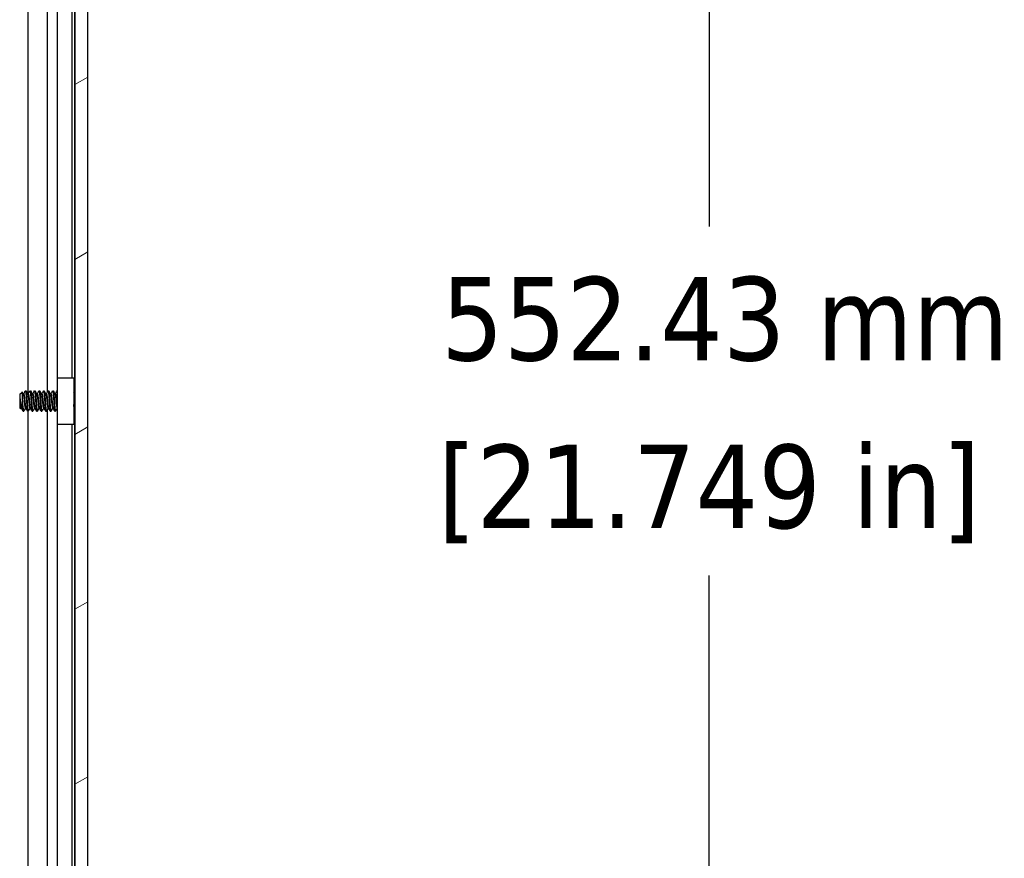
# Model space of a CAD drawing. Header units: millimetres. Extents: x 56 to 1798, y 64 to 1375.
# Tile 47 of 71: x 999 to 1136, y 669 to 786. Entities that reach past the tile are written whole.
import ezdxf

# ---------------------------------------------------------------- set-up
doc = ezdxf.new("R2010")
doc.units = ezdxf.units.MM
doc.header["$LTSCALE"] = 6.666667
for name, color, linetype, lineweight in [('Dimension (ANSI)', 7, 'Continuous', 25), ('Hatch (ANSI)', 7, 'Continuous', 18), ('Visible (ANSI)', 7, 'Continuous', 25)]:
    doc.layers.add(name, color=color, linetype=linetype, lineweight=lineweight)
doc.styles.add('Note Text (ANSI)', font='tahoma.ttf')
doc.dimstyles.new('Default - mm (ANSI)', dxfattribs={"dimscale": 6.666667, "dimtxt": 1.75, "dimasz": 1.5, "dimexe": 2, "dimexo": 1, "dimgap": 0.8, "dimtad": 0, "dimtih": 1, "dimtoh": 1, "dimrnd": 1e-08, "dimzin": 0, "dimdsep": 46, "dimtxsty": 'Note Text (ANSI)', "dimblk": 'Filled-2', "dimcen": 0.09, "dimdle": 10, "dimclrd": 256, "dimclre": 256, "dimclrt": 256, "dimadec": 1, "dimazin": 0, "dimtfac": 1.741714, "dimtofl": 0, "dimtmove": 0, "dimatfit": 3, "dimldrblk": 'Filled-1', "dimfxl": 1, "dimtolj": 1, "dimtzin": 0, "dimlwd": -1, "dimlwe": -1, "dimarcsym": 0})

# ---------------------------------------------------------------- blocks, each defined once
blk = doc.blocks.new('Filled-2')
at = {"color": 0}
for p, q in [((0, 0), (-1, 0.167)), ((-1, 0.167), (-1, -0.167)), ((-1, 0), (0, 0)), ((-1, -0.167), (0, 0))]:
    blk.add_line(p, q, dxfattribs=at)
at = {"color": 0, "flags": 128}
blk.add_lwpolyline([(-1, -0.167), (0, 0), (-1, 0.167), (-1, -0.167)], dxfattribs=at)
at = {"color": 0}
blk.add_solid([(-1, -0.167), (0, 0), (-1, 0.167), (-1, -0.167)], dxfattribs=at)
blk = doc.blocks.new('*D11')
at = {"layer": 'Defpoints', "color": 0, "transparency": 16777216}
for p in [(1000.07, 1008.66), (1095.22, 1008.66), (1000.07, 456.23)]:
    blk.add_point(p, dxfattribs=at)
at = {"layer": 'Dimension (ANSI)', "transparency": 16777216}
for p, q in [((1006.74, 1008.66), (1108.55, 1008.66)), ((1095.22, 998.66), (1095.22, 756.82)), ((1095.22, 466.23), (1095.22, 708.07)), ((1006.74, 456.23), (1108.55, 456.23))]:
    blk.add_line(p, q, dxfattribs=at)
at = {"layer": 'Dimension (ANSI)', "transparency": 16777216, "xscale": 10, "yscale": 10, "zscale": 10}
for p, rotation in [((1095.22, 1008.66), 90), ((1095.22, 456.23), 270)]:
    blk.add_blockref('Filled-2', p, dxfattribs=dict(at, rotation=rotation))
at = {"layer": 'Dimension (ANSI)', "transparency": 16777216, "char_height": 11.6667, "attachment_point": 5, "style": 'Note Text (ANSI)'}
for s, insert in [('\\A1; 552.43 mm', (1095.22, 743.86)), ('\\A1;[21.749 in]', (1095.22, 719.48))]:
    blk.add_mtext(s, dxfattribs=dict(at, insert=insert))
blk = doc.blocks.new('Filled-1')
at = {"color": 0}
for p, q in [((0, 0), (-1, 0.333)), ((-1, 0.333), (-1, -0.333)), ((-1, 0), (0, 0)), ((-1, -0.333), (0, 0))]:
    blk.add_line(p, q, dxfattribs=at)
at = {"color": 0, "flags": 128}
blk.add_lwpolyline([(-1, -0.333), (0, 0), (-1, 0.333), (-1, -0.333)], dxfattribs=at)
at = {"color": 0}
blk.add_solid([(-1, -0.333), (0, 0), (-1, 0.333), (-1, -0.333)], dxfattribs=at)

msp = doc.modelspace()

# ---------------------------------------------------------------- hatches: boundary and pattern name
at = {"layer": 'Hatch (ANSI)'}
h = msp.add_hatch(dxfattribs=at)
h.set_pattern_fill('ANSI31', color=256, scale=169.333333, angle=-15, style=0)
h.set_pattern_definition([(30, (0, 0), (-10.58333, 18.33087), [])])
h.paths.add_polyline_path([(1008.3789, 1004.7483), (1006.5755, 1004.7483), (1006.5755, 460.1469), (1008.3789, 460.1469)])

# ---------------------------------------------------------------- linework, layer by layer
at = {"layer": 'Visible (ANSI)'}
for p, q in [((1006.5755, 1004.7483), (1006.5755, 460.1469)), ((1008.3789, 460.1469), (1008.3789, 1004.7483)), ((1000.0264, 733.4404), (1000.0264, 908.8252)), ((1002.733, 733.7223), (1002.733, 909.0778)), ((1006.5499, 733.7428), (1006.5499, 908.9524)), ((1004.1369, 735.6976), (1004.1369, 906.9976)), ((1006.1689, 735.6976), (1006.1689, 906.9976)), ((1004.1189, 735.6976), (1006.4189, 735.6976)), ((1004.1189, 729.1976), (1004.1189, 735.6976)), ((1006.4189, 735.6976), (1006.4189, 729.1976)), ((998.8539, 733.3938), (999.177, 733.7168)), ((999.6477, 733.87), (999.7271, 733.87)), ((1000.2827, 733.87), (1000.3621, 733.87)), ((1000.9177, 733.87), (1000.9971, 733.87)), ((1001.5527, 733.87), (1001.6321, 733.87)), ((1002.1877, 733.87), (1002.2671, 733.87)), ((1002.8227, 733.87), (1002.9021, 733.87)), ((1003.4577, 733.87), (1003.5371, 733.87)), ((1004.0927, 733.87), (1004.1189, 733.87)), ((1006.4189, 733.6118), (1006.5755, 733.7684)), ((998.8539, 733.3938), (998.8539, 731.5015)), ((998.9006, 732.7708), (998.9006, 732.0029)), ((999.3401, 733.4404), (999.4096, 733.4404)), ((999.9751, 733.4404), (1000.0446, 733.4404)), ((1000.6101, 733.4404), (1000.6796, 733.4404)), ((1001.2451, 733.4404), (1001.3146, 733.4404)), ((1001.8801, 733.4404), (1001.9496, 733.4404)), ((1002.5151, 733.4404), (1002.5846, 733.4404)), ((1003.1501, 733.4404), (1003.2196, 733.4404)), ((1003.7851, 733.4404), (1003.8546, 733.4404)), ((998.8539, 731.5015), (998.9727, 731.3827)), ((999.0127, 731.4548), (999.0822, 731.4548)), ((999.3302, 731.0252), (999.3302, 731.451)), ((999.3302, 731.0252), (999.4096, 731.0252)), ((999.6477, 731.4548), (999.7172, 731.4548)), ((999.9652, 731.0252), (1000.0446, 731.0252)), ((1000.0264, 555.6404), (1000.0264, 731.0252)), ((1000.2827, 731.4548), (1000.3522, 731.4548)), ((1000.6002, 731.0252), (1000.6796, 731.0252)), ((1000.9177, 731.4548), (1000.9872, 731.4548)), ((1001.2352, 731.0252), (1001.3146, 731.0252)), ((1001.5527, 731.4548), (1001.6222, 731.4548)), ((1001.8702, 731.0252), (1001.9496, 731.0252)), ((1002.1877, 731.4548), (1002.2572, 731.4548)), ((1002.5052, 731.0252), (1002.5846, 731.0252)), ((1002.733, 555.9223), (1002.733, 731.2778)), ((1002.8227, 731.4548), (1002.8922, 731.4548)), ((1003.1402, 731.0252), (1003.2196, 731.0252)), ((1003.4577, 731.4548), (1003.5272, 731.4548)), ((1003.7752, 731.0252), (1003.8546, 731.0252)), ((1004.0927, 731.4548), (1004.1189, 731.4548)), ((1006.4953, 731.207), (1006.5755, 731.1268)), ((1006.5499, 555.9428), (1006.5499, 731.1524)), ((1006.4189, 729.1976), (1004.1189, 729.1976)), ((1004.1369, 557.8976), (1004.1369, 729.1976)), ((1006.1689, 557.8976), (1006.1689, 729.1976))]:
    msp.add_line(p, q, dxfattribs=at)
msp.add_ellipse((1004.0223, 732.4476), major_axis=(0, 0.343), ratio=0.10685664, start_param=0.4127074, end_param=2.72888525, dxfattribs=at)
for points, knots in [([(999.2791, 732.4476), (999.2723, 732.6059), (999.2662, 732.7301), (999.2554, 732.9395), (999.2494, 733.0464), (999.2349, 733.2822), (999.2264, 733.4009), (999.2145, 733.5411), (999.2108, 733.5822), (999.1989, 733.6816), (999.1903, 733.7167), (999.1799, 733.7189), (999.1784, 733.7183), (999.177, 733.7168)], [-0.327507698, -0.327507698, -0.327507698, -0.327507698, -0.298679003, -0.298679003, -0.265137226, -0.265137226, -0.218249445, -0.218249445, -0.194983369, -0.194983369, -0.148477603, -0.148477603, -0.140894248, -0.140894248, -0.140894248, -0.140894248]), ([(998.974, 732.4476), (998.9841, 732.3954), (999.0033, 732.2966), (999.0474, 732.0762), (999.0659, 731.9852), (999.1127, 731.7582), (999.1403, 731.6281), (999.2005, 731.3588), (999.2255, 731.2582), (999.275, 731.1085), (999.3029, 731.0525), (999.3302, 731.0252)], [-0.169469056, -0.169469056, -0.169469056, -0.169469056, -0.142100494, -0.142100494, -0.122546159, -0.122546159, -0.091769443, -0.091769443, -0.050399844, -0.050399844, 0, 0, 0, 0]), ([(999.3302, 731.451), (999.3217, 731.5871), (999.313, 731.744), (999.3042, 731.9146), (999.2998, 732), (999.2955, 732.0872), (999.2913, 732.1764), (999.2871, 732.2656), (999.283, 732.3575), (999.2791, 732.4476)], [0, 0, 0, 0, 0.00054045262, 0.00054045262, 0.00054045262, 0.00081067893, 0.00081067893, 0.00081067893, 0.00108090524, 0.00108090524, 0.00108090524, 0.00108090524]), ([(1004.0076, 732.7618), (1004.0181, 732.805), (1004.0336, 732.8497), (1004.0719, 732.929), (1004.0937, 732.9647), (1004.1189, 732.9977)], [0, 0, 0, 0, 0.0142453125, 0.0142453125, 0.0267228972, 0.0267228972, 0.0267228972, 0.0267228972]), ([(1004.119, 731.8976), (1004.1046, 731.9164), (1004.0913, 731.936), (1004.0629, 731.9837), (1004.0487, 732.0125), (1004.0247, 732.0721), (1004.015, 732.1031), (1004.0076, 732.1334)], [0.0124956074, 0.0124956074, 0.0124956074, 0.0124956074, 0.0195994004, 0.0195994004, 0.029259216, 0.029259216, 0.0392505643, 0.0392505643, 0.0392505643, 0.0392505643]), ([(998.9844, 731.387), (998.9787, 731.3769), (998.9729, 731.3786), (998.958, 731.4129), (998.9491, 731.4612), (998.933, 731.6047), (998.9263, 731.6824), (998.9142, 731.8244), (998.9074, 731.9105), (998.9006, 732.0029)], [-0.0993809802, -0.0993809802, -0.0993809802, -0.0993809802, -0.0821352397, -0.0821352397, -0.0557038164, -0.0557038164, -0.030124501, -0.030124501, 0, 0, 0, 0]), ([(1006.4953, 731.207), (1006.4874, 731.2149), (1006.4795, 731.2481), (1006.4654, 731.3537), (1006.4582, 731.4315), (1006.44, 731.6694), (1006.431, 731.8007), (1006.4209, 731.961), (1006.4199, 731.9769), (1006.4189, 731.9929)], [-0.529903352, -0.529903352, -0.529903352, -0.529903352, -0.438646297, -0.438646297, -0.360774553, -0.360774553, -0.293383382, -0.293383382, -0.286024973, -0.286024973, -0.286024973, -0.286024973])]:
    msp.add_open_spline(points, degree=3, knots=knots, dxfattribs=at)
for points in [[(999.1869, 733.713), (999.2411, 733.6163), (999.2954, 733.5197), (999.3498, 733.4232)], [(999.3997, 733.4404), (999.478, 733.5793), (999.5559, 733.7184), (999.6337, 733.8576)], [(999.741, 733.8576), (999.8221, 733.7127), (999.9033, 733.5678), (999.9848, 733.4232)], [(1000.0347, 733.4404), (1000.113, 733.5793), (1000.1909, 733.7184), (1000.2687, 733.8576)], [(1000.376, 733.8576), (1000.4571, 733.7127), (1000.5383, 733.5678), (1000.6198, 733.4232)], [(1000.6697, 733.4404), (1000.748, 733.5793), (1000.8259, 733.7184), (1000.9037, 733.8576)], [(1001.011, 733.8576), (1001.0921, 733.7127), (1001.1733, 733.5678), (1001.2548, 733.4232)], [(1001.3047, 733.4404), (1001.383, 733.5793), (1001.4609, 733.7184), (1001.5387, 733.8576)], [(1001.646, 733.8576), (1001.7271, 733.7127), (1001.8083, 733.5678), (1001.8898, 733.4232)], [(1001.9397, 733.4404), (1002.018, 733.5793), (1002.0959, 733.7184), (1002.1737, 733.8576)], [(1002.281, 733.8576), (1002.3621, 733.7127), (1002.4433, 733.5678), (1002.5248, 733.4232)], [(1002.5747, 733.4404), (1002.653, 733.5793), (1002.7309, 733.7184), (1002.8087, 733.8576)], [(1002.916, 733.8576), (1002.9971, 733.7127), (1003.0783, 733.5678), (1003.1598, 733.4232)], [(1003.2097, 733.4404), (1003.288, 733.5793), (1003.3659, 733.7184), (1003.4437, 733.8576)], [(1003.551, 733.8576), (1003.6321, 733.7127), (1003.7133, 733.5678), (1003.7948, 733.4232)], [(1003.8447, 733.4404), (1003.923, 733.5793), (1004.0009, 733.7184), (1004.0787, 733.8576)], [(1006.5603, 733.7532), (1006.5654, 733.7623), (1006.5705, 733.7713), (1006.5755, 733.7804)], [(998.9006, 732.7708), (998.9273, 732.672), (998.9519, 732.5622), (998.974, 732.4476)], [(999.0226, 731.4548), (999.0099, 731.4322), (998.9972, 731.4096), (998.9844, 731.387)], [(999.2982, 731.0699), (999.2231, 731.2041), (999.1479, 731.3382), (999.0724, 731.4721)], [(999.6576, 731.4548), (999.5793, 731.3159), (999.5014, 731.1768), (999.4235, 731.0376)], [(999.9512, 731.0376), (999.8702, 731.1826), (999.789, 731.3274), (999.7074, 731.4721)], [(1000.2926, 731.4548), (1000.2143, 731.3159), (1000.1364, 731.1768), (1000.0585, 731.0376)], [(1000.5862, 731.0376), (1000.5052, 731.1826), (1000.424, 731.3274), (1000.3424, 731.4721)], [(1000.9276, 731.4548), (1000.8493, 731.3159), (1000.7714, 731.1768), (1000.6935, 731.0376)], [(1001.2212, 731.0376), (1001.1402, 731.1826), (1001.059, 731.3274), (1000.9774, 731.4721)], [(1001.5626, 731.4548), (1001.4843, 731.3159), (1001.4064, 731.1768), (1001.3285, 731.0376)], [(1001.8562, 731.0376), (1001.7752, 731.1826), (1001.694, 731.3274), (1001.6124, 731.4721)], [(1002.1976, 731.4548), (1002.1193, 731.3159), (1002.0414, 731.1768), (1001.9635, 731.0376)], [(1002.4912, 731.0376), (1002.4102, 731.1826), (1002.329, 731.3274), (1002.2474, 731.4721)], [(1002.8326, 731.4548), (1002.7543, 731.3159), (1002.6764, 731.1768), (1002.5985, 731.0376)], [(1003.1262, 731.0376), (1003.0452, 731.1826), (1002.964, 731.3274), (1002.8824, 731.4721)], [(1003.4676, 731.4548), (1003.3893, 731.3159), (1003.3114, 731.1768), (1003.2335, 731.0376)], [(1003.7612, 731.0376), (1003.6802, 731.1826), (1003.599, 731.3274), (1003.5174, 731.4721)], [(1004.1026, 731.4548), (1004.0243, 731.3159), (1003.9464, 731.1768), (1003.8685, 731.0376)], [(1006.5005, 731.2019), (1006.4733, 731.1534), (1006.4461, 731.1048), (1006.4189, 731.0563)]]:
    msp.add_open_spline(points, degree=3, dxfattribs=at)
for points, weights, knots in [([(999.6337, 733.8576), (999.6694, 733.9214), (999.7006, 733.6794), (999.7535, 733.2688), (999.8064, 732.4476)], [0.937106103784, 0.916453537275, 1, 0.866025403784, 1], [0.0768375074, 0.0768375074, 0.0768375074, 0.0833333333, 0.0833333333, 0.09375, 0.09375, 0.09375]), ([(999.7271, 733.87), (999.7554, 733.87), (999.78, 733.6794), (999.8329, 733.2688), (999.8858, 732.4476)], [0.933012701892, 0.933012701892, 1, 0.866025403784, 1], [0.140625, 0.140625, 0.140625, 0.1458333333, 0.1458333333, 0.15625, 0.15625, 0.15625]), ([(1000.2687, 733.8576), (1000.3044, 733.9214), (1000.3356, 733.6794), (1000.3885, 733.2688), (1000.4414, 732.4476)], [0.937106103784, 0.916453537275, 1, 0.866025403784, 1], [0.1393375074, 0.1393375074, 0.1393375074, 0.1458333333, 0.1458333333, 0.15625, 0.15625, 0.15625]), ([(1000.3621, 733.87), (1000.3904, 733.87), (1000.415, 733.6794), (1000.4679, 733.2688), (1000.5208, 732.4476)], [0.933012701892, 0.933012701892, 1, 0.866025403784, 1], [0.203125, 0.203125, 0.203125, 0.2083333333, 0.2083333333, 0.21875, 0.21875, 0.21875]), ([(1000.9037, 733.8576), (1000.9394, 733.9214), (1000.9706, 733.6794), (1001.0235, 733.2688), (1001.0764, 732.4476)], [0.937106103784, 0.916453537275, 1, 0.866025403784, 1], [0.2018375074, 0.2018375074, 0.2018375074, 0.2083333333, 0.2083333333, 0.21875, 0.21875, 0.21875]), ([(1000.9971, 733.87), (1001.0254, 733.87), (1001.05, 733.6794), (1001.1029, 733.2688), (1001.1558, 732.4476)], [0.933012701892, 0.933012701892, 1, 0.866025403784, 1], [0.265625, 0.265625, 0.265625, 0.2708333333, 0.2708333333, 0.28125, 0.28125, 0.28125]), ([(1001.5387, 733.8576), (1001.5744, 733.9214), (1001.6056, 733.6794), (1001.6585, 733.2688), (1001.7114, 732.4476)], [0.937106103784, 0.916453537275, 1, 0.866025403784, 1], [0.2643375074, 0.2643375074, 0.2643375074, 0.2708333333, 0.2708333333, 0.28125, 0.28125, 0.28125]), ([(1001.6321, 733.87), (1001.6604, 733.87), (1001.685, 733.6794), (1001.7379, 733.2688), (1001.7908, 732.4476)], [0.933012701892, 0.933012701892, 1, 0.866025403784, 1], [0.328125, 0.328125, 0.328125, 0.3333333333, 0.3333333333, 0.34375, 0.34375, 0.34375]), ([(1002.1737, 733.8576), (1002.2094, 733.9214), (1002.2406, 733.6794), (1002.2935, 733.2688), (1002.3464, 732.4476)], [0.937106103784, 0.916453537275, 1, 0.866025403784, 1], [0.3268375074, 0.3268375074, 0.3268375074, 0.3333333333, 0.3333333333, 0.34375, 0.34375, 0.34375]), ([(1002.2671, 733.87), (1002.2954, 733.87), (1002.32, 733.6794), (1002.3729, 733.2688), (1002.4258, 732.4476)], [0.933012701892, 0.933012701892, 1, 0.866025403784, 1], [0.390625, 0.390625, 0.390625, 0.3958333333, 0.3958333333, 0.40625, 0.40625, 0.40625]), ([(1002.8087, 733.8576), (1002.8444, 733.9214), (1002.8756, 733.6794), (1002.9285, 733.2688), (1002.9814, 732.4476)], [0.937106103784, 0.916453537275, 1, 0.866025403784, 1], [0.3893375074, 0.3893375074, 0.3893375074, 0.3958333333, 0.3958333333, 0.40625, 0.40625, 0.40625]), ([(1002.9021, 733.87), (1002.9304, 733.87), (1002.955, 733.6794), (1003.0079, 733.2688), (1003.0608, 732.4476)], [0.933012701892, 0.933012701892, 1, 0.866025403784, 1], [0.453125, 0.453125, 0.453125, 0.4583333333, 0.4583333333, 0.46875, 0.46875, 0.46875]), ([(1003.4437, 733.8576), (1003.4794, 733.9214), (1003.5106, 733.6794), (1003.5635, 733.2688), (1003.6164, 732.4476)], [0.937106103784, 0.916453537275, 1, 0.866025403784, 1], [0.4518375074, 0.4518375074, 0.4518375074, 0.4583333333, 0.4583333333, 0.46875, 0.46875, 0.46875]), ([(1003.5371, 733.87), (1003.5654, 733.87), (1003.59, 733.6794), (1003.6429, 733.2688), (1003.6958, 732.4476)], [0.933012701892, 0.933012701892, 1, 0.866025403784, 1], [0.515625, 0.515625, 0.515625, 0.5208333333, 0.5208333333, 0.53125, 0.53125, 0.53125]), ([(998.9006, 732.7708), (998.918, 732.6137), (998.9333, 732.4476), (998.9862, 731.8744), (999.0392, 731.5878), (999.0547, 731.5034), (999.0724, 731.4721)], [0.941670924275, 0.957095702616, 1, 0.866025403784, 1, 0.956426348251, 0.941196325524], [0.0279141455, 0.0279141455, 0.0279141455, 0.03125, 0.03125, 0.0416666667, 0.0416666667, 0.0450545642, 0.0450545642, 0.0450545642]), ([(999.3498, 733.4232), (999.3675, 733.3918), (999.3831, 733.3074), (999.436, 733.0208), (999.4889, 732.4476), (999.5419, 731.8744), (999.5948, 731.5878), (999.6193, 731.4548), (999.6477, 731.4548)], [0.941196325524, 0.956426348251, 1, 0.866025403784, 1, 0.866025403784, 1, 0.933012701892, 0.933012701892], [0.0799454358, 0.0799454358, 0.0799454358, 0.0833333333, 0.0833333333, 0.09375, 0.09375, 0.1041666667, 0.1041666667, 0.109375, 0.109375, 0.109375]), ([(999.4096, 733.4404), (999.4379, 733.4404), (999.4625, 733.3074), (999.5154, 733.0208), (999.5683, 732.4476), (999.6212, 731.8744), (999.6742, 731.5878), (999.6897, 731.5034), (999.7074, 731.4721)], [0.933012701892, 0.933012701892, 1, 0.866025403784, 1, 0.866025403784, 1, 0.956426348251, 0.941196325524], [0.078125, 0.078125, 0.078125, 0.0833333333, 0.0833333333, 0.09375, 0.09375, 0.1041666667, 0.1041666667, 0.1075545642, 0.1075545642, 0.1075545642]), ([(999.8064, 732.4476), (999.8594, 731.6264), (999.9123, 731.2158), (999.9368, 731.0252), (999.9652, 731.0252)], [1, 0.866025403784, 1, 0.933012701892, 0.933012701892], [0.09375, 0.09375, 0.09375, 0.1041666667, 0.1041666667, 0.109375, 0.109375, 0.109375]), ([(999.8858, 732.4476), (999.9387, 731.6264), (999.9917, 731.2158), (1000.0228, 730.9738), (1000.0585, 731.0376)], [1, 0.866025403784, 1, 0.916453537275, 0.937106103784], [0.15625, 0.15625, 0.15625, 0.1666666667, 0.1666666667, 0.1731624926, 0.1731624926, 0.1731624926]), ([(999.9848, 733.4232), (1000.0025, 733.3918), (1000.0181, 733.3074), (1000.071, 733.0208), (1000.1239, 732.4476), (1000.1769, 731.8744), (1000.2298, 731.5878), (1000.2543, 731.4548), (1000.2827, 731.4548)], [0.941196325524, 0.956426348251, 1, 0.866025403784, 1, 0.866025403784, 1, 0.933012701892, 0.933012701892], [0.1424454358, 0.1424454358, 0.1424454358, 0.1458333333, 0.1458333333, 0.15625, 0.15625, 0.1666666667, 0.1666666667, 0.171875, 0.171875, 0.171875]), ([(1000.0446, 733.4404), (1000.0729, 733.4404), (1000.0975, 733.3074), (1000.1504, 733.0208), (1000.2033, 732.4476), (1000.2562, 731.8744), (1000.3092, 731.5878), (1000.3247, 731.5034), (1000.3424, 731.4721)], [0.933012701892, 0.933012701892, 1, 0.866025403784, 1, 0.866025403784, 1, 0.956426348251, 0.941196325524], [0.140625, 0.140625, 0.140625, 0.1458333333, 0.1458333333, 0.15625, 0.15625, 0.1666666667, 0.1666666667, 0.1700545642, 0.1700545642, 0.1700545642]), ([(1000.4414, 732.4476), (1000.4944, 731.6264), (1000.5473, 731.2158), (1000.5718, 731.0252), (1000.6002, 731.0252)], [1, 0.866025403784, 1, 0.933012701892, 0.933012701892], [0.15625, 0.15625, 0.15625, 0.1666666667, 0.1666666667, 0.171875, 0.171875, 0.171875]), ([(1000.5208, 732.4476), (1000.5737, 731.6264), (1000.6267, 731.2158), (1000.6578, 730.9738), (1000.6935, 731.0376)], [1, 0.866025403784, 1, 0.916453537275, 0.937106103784], [0.21875, 0.21875, 0.21875, 0.2291666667, 0.2291666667, 0.2356624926, 0.2356624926, 0.2356624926]), ([(1000.6198, 733.4232), (1000.6375, 733.3918), (1000.6531, 733.3074), (1000.706, 733.0208), (1000.7589, 732.4476), (1000.8119, 731.8744), (1000.8648, 731.5878), (1000.8893, 731.4548), (1000.9177, 731.4548)], [0.941196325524, 0.956426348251, 1, 0.866025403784, 1, 0.866025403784, 1, 0.933012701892, 0.933012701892], [0.2049454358, 0.2049454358, 0.2049454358, 0.2083333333, 0.2083333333, 0.21875, 0.21875, 0.2291666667, 0.2291666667, 0.234375, 0.234375, 0.234375]), ([(1000.6796, 733.4404), (1000.7079, 733.4404), (1000.7325, 733.3074), (1000.7854, 733.0208), (1000.8383, 732.4476), (1000.8912, 731.8744), (1000.9442, 731.5878), (1000.9597, 731.5034), (1000.9774, 731.4721)], [0.933012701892, 0.933012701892, 1, 0.866025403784, 1, 0.866025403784, 1, 0.956426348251, 0.941196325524], [0.203125, 0.203125, 0.203125, 0.2083333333, 0.2083333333, 0.21875, 0.21875, 0.2291666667, 0.2291666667, 0.2325545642, 0.2325545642, 0.2325545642]), ([(1001.0764, 732.4476), (1001.1294, 731.6264), (1001.1823, 731.2158), (1001.2068, 731.0252), (1001.2352, 731.0252)], [1, 0.866025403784, 1, 0.933012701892, 0.933012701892], [0.21875, 0.21875, 0.21875, 0.2291666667, 0.2291666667, 0.234375, 0.234375, 0.234375]), ([(1001.1558, 732.4476), (1001.2087, 731.6264), (1001.2617, 731.2158), (1001.2928, 730.9738), (1001.3285, 731.0376)], [1, 0.866025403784, 1, 0.916453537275, 0.937106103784], [0.28125, 0.28125, 0.28125, 0.2916666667, 0.2916666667, 0.2981624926, 0.2981624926, 0.2981624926]), ([(1001.2548, 733.4232), (1001.2725, 733.3918), (1001.2881, 733.3074), (1001.341, 733.0208), (1001.3939, 732.4476), (1001.4469, 731.8744), (1001.4998, 731.5878), (1001.5243, 731.4548), (1001.5527, 731.4548)], [0.941196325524, 0.956426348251, 1, 0.866025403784, 1, 0.866025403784, 1, 0.933012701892, 0.933012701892], [0.2674454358, 0.2674454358, 0.2674454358, 0.2708333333, 0.2708333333, 0.28125, 0.28125, 0.2916666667, 0.2916666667, 0.296875, 0.296875, 0.296875]), ([(1001.3146, 733.4404), (1001.3429, 733.4404), (1001.3675, 733.3074), (1001.4204, 733.0208), (1001.4733, 732.4476), (1001.5262, 731.8744), (1001.5792, 731.5878), (1001.5947, 731.5034), (1001.6124, 731.4721)], [0.933012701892, 0.933012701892, 1, 0.866025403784, 1, 0.866025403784, 1, 0.956426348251, 0.941196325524], [0.265625, 0.265625, 0.265625, 0.2708333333, 0.2708333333, 0.28125, 0.28125, 0.2916666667, 0.2916666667, 0.2950545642, 0.2950545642, 0.2950545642]), ([(1001.7114, 732.4476), (1001.7644, 731.6264), (1001.8173, 731.2158), (1001.8418, 731.0252), (1001.8702, 731.0252)], [1, 0.866025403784, 1, 0.933012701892, 0.933012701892], [0.28125, 0.28125, 0.28125, 0.2916666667, 0.2916666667, 0.296875, 0.296875, 0.296875]), ([(1001.7908, 732.4476), (1001.8437, 731.6264), (1001.8967, 731.2158), (1001.9278, 730.9738), (1001.9635, 731.0376)], [1, 0.866025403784, 1, 0.916453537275, 0.937106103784], [0.34375, 0.34375, 0.34375, 0.3541666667, 0.3541666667, 0.3606624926, 0.3606624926, 0.3606624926]), ([(1001.8898, 733.4232), (1001.9075, 733.3918), (1001.9231, 733.3074), (1001.976, 733.0208), (1002.0289, 732.4476), (1002.0819, 731.8744), (1002.1348, 731.5878), (1002.1593, 731.4548), (1002.1877, 731.4548)], [0.941196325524, 0.956426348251, 1, 0.866025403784, 1, 0.866025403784, 1, 0.933012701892, 0.933012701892], [0.3299454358, 0.3299454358, 0.3299454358, 0.3333333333, 0.3333333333, 0.34375, 0.34375, 0.3541666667, 0.3541666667, 0.359375, 0.359375, 0.359375]), ([(1001.9496, 733.4404), (1001.9779, 733.4404), (1002.0025, 733.3074), (1002.0554, 733.0208), (1002.1083, 732.4476), (1002.1612, 731.8744), (1002.2142, 731.5878), (1002.2297, 731.5034), (1002.2474, 731.4721)], [0.933012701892, 0.933012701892, 1, 0.866025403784, 1, 0.866025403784, 1, 0.956426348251, 0.941196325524], [0.328125, 0.328125, 0.328125, 0.3333333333, 0.3333333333, 0.34375, 0.34375, 0.3541666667, 0.3541666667, 0.3575545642, 0.3575545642, 0.3575545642]), ([(1002.3464, 732.4476), (1002.3994, 731.6264), (1002.4523, 731.2158), (1002.4768, 731.0252), (1002.5052, 731.0252)], [1, 0.866025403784, 1, 0.933012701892, 0.933012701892], [0.34375, 0.34375, 0.34375, 0.3541666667, 0.3541666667, 0.359375, 0.359375, 0.359375]), ([(1002.4258, 732.4476), (1002.4787, 731.6264), (1002.5317, 731.2158), (1002.5628, 730.9738), (1002.5985, 731.0376)], [1, 0.866025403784, 1, 0.916453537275, 0.937106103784], [0.40625, 0.40625, 0.40625, 0.4166666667, 0.4166666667, 0.4231624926, 0.4231624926, 0.4231624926]), ([(1002.5248, 733.4232), (1002.5425, 733.3918), (1002.5581, 733.3074), (1002.611, 733.0208), (1002.6639, 732.4476), (1002.7169, 731.8744), (1002.7698, 731.5878), (1002.7943, 731.4548), (1002.8227, 731.4548)], [0.941196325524, 0.956426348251, 1, 0.866025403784, 1, 0.866025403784, 1, 0.933012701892, 0.933012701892], [0.3924454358, 0.3924454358, 0.3924454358, 0.3958333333, 0.3958333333, 0.40625, 0.40625, 0.4166666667, 0.4166666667, 0.421875, 0.421875, 0.421875]), ([(1002.5846, 733.4404), (1002.6129, 733.4404), (1002.6375, 733.3074), (1002.6904, 733.0208), (1002.7433, 732.4476), (1002.7962, 731.8744), (1002.8492, 731.5878), (1002.8647, 731.5034), (1002.8824, 731.4721)], [0.933012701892, 0.933012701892, 1, 0.866025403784, 1, 0.866025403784, 1, 0.956426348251, 0.941196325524], [0.390625, 0.390625, 0.390625, 0.3958333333, 0.3958333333, 0.40625, 0.40625, 0.4166666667, 0.4166666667, 0.4200545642, 0.4200545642, 0.4200545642]), ([(1002.9814, 732.4476), (1003.0344, 731.6264), (1003.0873, 731.2158), (1003.1118, 731.0252), (1003.1402, 731.0252)], [1, 0.866025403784, 1, 0.933012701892, 0.933012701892], [0.40625, 0.40625, 0.40625, 0.4166666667, 0.4166666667, 0.421875, 0.421875, 0.421875]), ([(1003.0608, 732.4476), (1003.1137, 731.6264), (1003.1667, 731.2158), (1003.1978, 730.9738), (1003.2335, 731.0376)], [1, 0.866025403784, 1, 0.916453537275, 0.937106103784], [0.46875, 0.46875, 0.46875, 0.4791666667, 0.4791666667, 0.4856624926, 0.4856624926, 0.4856624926]), ([(1003.1598, 733.4232), (1003.1775, 733.3918), (1003.1931, 733.3074), (1003.246, 733.0208), (1003.2989, 732.4476), (1003.3519, 731.8744), (1003.4048, 731.5878), (1003.4293, 731.4548), (1003.4577, 731.4548)], [0.941196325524, 0.956426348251, 1, 0.866025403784, 1, 0.866025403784, 1, 0.933012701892, 0.933012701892], [0.4549454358, 0.4549454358, 0.4549454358, 0.4583333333, 0.4583333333, 0.46875, 0.46875, 0.4791666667, 0.4791666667, 0.484375, 0.484375, 0.484375]), ([(1003.2196, 733.4404), (1003.2479, 733.4404), (1003.2725, 733.3074), (1003.3254, 733.0208), (1003.3783, 732.4476), (1003.4312, 731.8744), (1003.4842, 731.5878), (1003.4997, 731.5034), (1003.5174, 731.4721)], [0.933012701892, 0.933012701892, 1, 0.866025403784, 1, 0.866025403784, 1, 0.956426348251, 0.941196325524], [0.453125, 0.453125, 0.453125, 0.4583333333, 0.4583333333, 0.46875, 0.46875, 0.4791666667, 0.4791666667, 0.4825545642, 0.4825545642, 0.4825545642]), ([(1003.6164, 732.4476), (1003.6694, 731.6264), (1003.7223, 731.2158), (1003.7468, 731.0252), (1003.7752, 731.0252)], [1, 0.866025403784, 1, 0.933012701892, 0.933012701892], [0.46875, 0.46875, 0.46875, 0.4791666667, 0.4791666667, 0.484375, 0.484375, 0.484375]), ([(1003.6958, 732.4476), (1003.7487, 731.6264), (1003.8017, 731.2158), (1003.8328, 730.9738), (1003.8685, 731.0376)], [1, 0.866025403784, 1, 0.916453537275, 0.937106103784], [0.53125, 0.53125, 0.53125, 0.5416666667, 0.5416666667, 0.5481624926, 0.5481624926, 0.5481624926]), ([(1003.7948, 733.4232), (1003.8125, 733.3918), (1003.8281, 733.3074), (1003.881, 733.0208), (1003.9339, 732.4476), (1003.9869, 731.8744), (1004.0398, 731.5878), (1004.0643, 731.4548), (1004.0927, 731.4548)], [0.941196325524, 0.956426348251, 1, 0.866025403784, 1, 0.866025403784, 1, 0.933012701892, 0.933012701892], [0.5174454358, 0.5174454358, 0.5174454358, 0.5208333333, 0.5208333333, 0.53125, 0.53125, 0.5416666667, 0.5416666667, 0.546875, 0.546875, 0.546875]), ([(1003.8546, 733.4404), (1003.8829, 733.4404), (1003.9075, 733.3074), (1003.9483, 733.0865), (1003.9931, 732.6545)], [0.933012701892, 0.933012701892, 1, 0.893471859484, 0.956352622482], [0.515625, 0.515625, 0.515625, 0.5208333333, 0.5208333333, 0.529116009, 0.529116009, 0.529116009]), ([(998.9006, 732.0029), (998.9323, 731.7367), (998.9598, 731.5878), (998.9843, 731.4548), (999.0127, 731.4548)], [0.933829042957, 0.925617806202, 1, 0.933012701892, 0.933012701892], [0.0358833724, 0.0358833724, 0.0358833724, 0.0416666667, 0.0416666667, 0.046875, 0.046875, 0.046875]), ([(999.3302, 731.451), (999.3442, 731.3127), (999.3567, 731.2158), (999.3878, 730.9738), (999.4235, 731.0376)], [0.948065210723, 0.96476686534, 1, 0.916453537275, 0.937106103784], [0.10142725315, 0.10142725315, 0.10142725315, 0.10416666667, 0.10416666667, 0.11066249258, 0.11066249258, 0.11066249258])]:
    msp.add_rational_spline(points, weights, degree=2, knots=knots, dxfattribs=at)
for points, weights in [([(1004.0787, 733.8576), (1004.0991, 733.894), (1004.1189, 733.8256)], [0.937106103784, 0.925226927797, 0.947821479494]), ([(1004.0618, 731.9877), (1004.0924, 731.7331), (1004.1189, 731.5889)], [0.933422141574, 0.927799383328, 0.999392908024])]:
    msp.add_rational_spline(points, weights, degree=2, dxfattribs=at)

# ---------------------------------------------------------------- dimensions: what is measured, and where the dimension line sits
at = {"layer": 'Dimension (ANSI)'}
dim = msp.add_linear_dim(base=(1095.2159, 1008.6626), p1=(1000.0696, 456.2326), p2=(1000.0696, 1008.6626), angle=90, text=' <> mm\\X[21.749 in]', dimstyle='Default - mm (ANSI)', override={"dimgap": 0.8, "dimdec": 2, "dimpost": '', "dimtol": 0, "dimlim": 0, "dimtp": 0, "dimtm": 0, "dimtdec": 2, "dimatfit": 1}, dxfattribs=at)
dim.commit()
dim.dimension.update_dxf_attribs({"geometry": '*D11', "text_midpoint": (1095.2159, 732.4476), "dimtype": 160})

doc.saveas('drawing.dxf')
